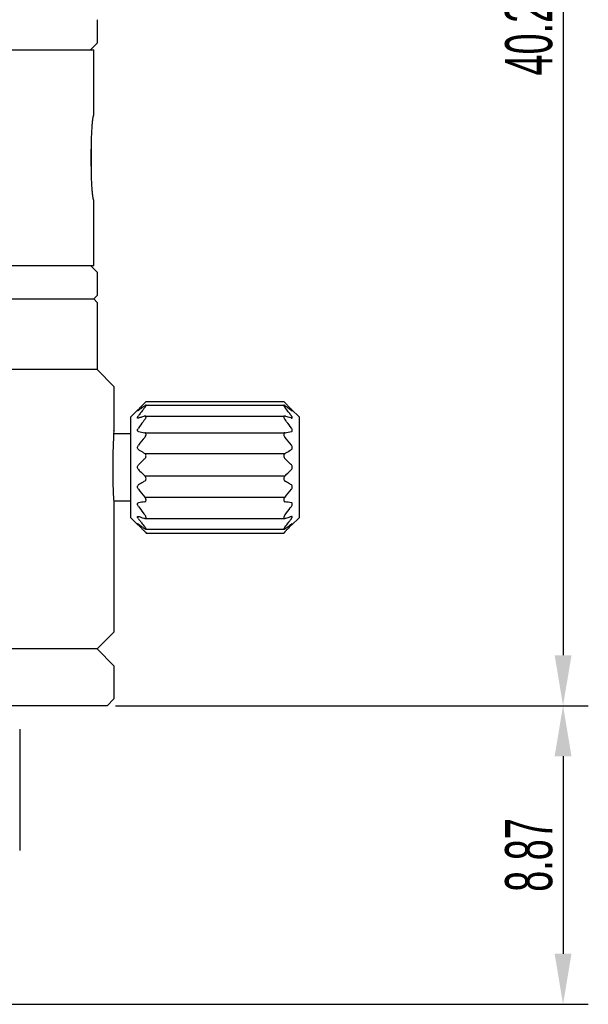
# Model space of a CAD drawing. Header units: millimetres. Extents: x 63 to 300, y 73 to 185.
# Tile 2 of 4: x 130 to 164, y 75 to 133. Entities that reach past the tile are written whole.
import ezdxf

# ---------------------------------------------------------------- set-up
doc = ezdxf.new("R2010")
doc.units = ezdxf.units.MM
doc.header["$LTSCALE"] = 16.335
doc.header["$PDMODE"] = 3
doc.header["$PDSIZE"] = 8
doc.layers.get('0').update_dxf_attribs({"linetype": 'CONTINUOUS'})
doc.layers.get('Defpoints').update_dxf_attribs({"linetype": 'CONTINUOUS'})
doc.layers.add('02___PRT_ALL_AXES', color=7, linetype='CONTINUOUS')
doc.styles.get("Standard").update_dxf_attribs({"font": 'txt', "width": 0.6})
doc.dimstyles.get("Standard").update_dxf_attribs({"dimtxt": 2.8, "dimasz": 3, "dimexe": 1.5, "dimexo": 0.5, "dimtad": 1, "dimdec": 3, "dimdsep": 46, "dimtxsty": 'STANDARD', "dimblk": '_FILLED', "dimblk1": '_FILLED', "dimblk2": '_FILLED', "dimcen": 0.09, "dimadec": 3, "dimazin": 2, "dimtol": 1, "dimtp": 0.001, "dimtm": 0.001, "dimtfac": 1, "dimtdec": 3, "dimtofl": 0, "dimtmove": 0, "dimatfit": 3, "dimldrblk": '_FILLED', "dimfxl": 1, "dimtolj": 1, "dimarcsym": 0})

# ---------------------------------------------------------------- blocks, each defined once
blk = doc.blocks.new('_FILLED')
at = {"color": 0, "linetype": 'ByBlock'}
blk.add_solid([(0, 0), (-1, 0.167), (-1, -0.167)], dxfattribs=at)
blk = doc.blocks.new('*D26')
at = {"color": 0, "lineweight": -2, "transparency": 16777216}
for p, q in [((105.212, 172.924), (163.902, 172.924)), ((162.402, 169.924), (162.402, 95.384)), ((135.812, 92.384), (163.902, 92.384))]:
    blk.add_line(p, q, dxfattribs=at)
at = {"layer": 'Defpoints', "color": 0, "transparency": 16777216}
for p in [(104.712, 172.924), (135.312, 92.384), (162.402, 92.384)]:
    blk.add_point(p, dxfattribs=at)
at = {"color": 0, "lineweight": -2, "transparency": 16777216, "xscale": 3, "yscale": 3, "zscale": 3}
for p, rotation in [((162.402, 172.924), 90), ((162.402, 92.384), 270)]:
    blk.add_blockref('_FILLED', p, dxfattribs=dict(at, rotation=rotation))
at = {"color": 0, "transparency": 16777216, "insert": (160.377, 132.654), "char_height": 2.8, "attachment_point": 5, "rotation": 90}
blk.add_mtext('\\A1;40.27', dxfattribs=at)
blk = doc.blocks.new('*D30')
at = {"color": 0, "lineweight": -2}
for p, q in [((135.812, 92.384), (163.902, 92.384)), ((162.402, 89.384), (162.402, 77.638)), ((126.812, 74.638), (163.902, 74.638))]:
    blk.add_line(p, q, dxfattribs=at)
at = {"layer": 'Defpoints', "color": 0}
for p in [(135.312, 92.384), (126.312, 74.638), (162.402, 74.638)]:
    blk.add_point(p, dxfattribs=at)
at = {"color": 0, "linetype": 'ByBlock', "lineweight": -2, "xscale": 3, "yscale": 3, "zscale": 3}
for p, rotation in [((162.402, 92.384), 90), ((162.402, 74.638), 270)]:
    blk.add_blockref('_FILLED', p, dxfattribs=dict(at, rotation=rotation))
at = {"color": 0, "insert": (160.377, 83.511), "char_height": 2.8, "attachment_point": 5, "rotation": 90}
blk.add_mtext('\\A1;8.87{}{{\\H0.7x;}{}}', dxfattribs=at)

msp = doc.modelspace()

# ---------------------------------------------------------------- linework, layer by layer
at = {"color": 7, "linetype": 'Continuous'}
for p, q in [((134.7116, 116.3577), (134.7116, 112.3577)), ((134.7116, 112.3577), (74.7116, 112.3577)), ((134.7116, 112.3577), (135.7116, 111.3577)), ((135.7116, 111.3577), (135.7116, 108.7577)), ((135.7107, 108.7449), (135.7113, 108.7545)), ((135.7116, 104.3577), (135.7113, 104.3609)), ((135.7116, 104.3577), (135.7116, 96.7577))]:
    msp.add_line(p, q, dxfattribs=at)
for p, q in [((137.5492, 108.6105), (145.8778, 108.6112)), ((137.5453, 107.3801), (145.8778, 107.3801)), ((137.5453, 106.0498), (145.8778, 106.0498)), ((137.5453, 104.7808), (145.8743, 104.7808))]:
    msp.add_line(p, q)
for centre, radius, start, end in [((168.7931, 106.5581), 33.1546, 176.218225, 183.147855), ((169.2701, 106.5815), 33.6322, 183.142961, 183.785804)]:
    msp.add_arc(centre, radius, start, end, dxfattribs=at)
at = {"layer": '02___PRT_ALL_AXES', "color": 7, "linetype": 'Continuous'}
for p, q in [((134.7116, 133.1577), (134.7116, 131.7577)), ((134.3116, 131.3577), (134.7116, 131.7577)), ((74.9116, 131.3577), (134.5114, 131.3577)), ((134.5114, 127.4577), (134.5114, 131.3577)), ((134.3501, 125.4577), (134.3501, 124.4577)), ((134.3608, 124.4577), (134.3608, 125.4577)), ((134.5083, 122.4577), (134.5114, 122.4577)), ((134.5114, 118.5577), (134.5114, 122.4577)), ((74.9116, 118.5577), (134.5114, 118.5577)), ((134.7116, 118.1577), (134.3116, 118.5577)), ((134.7116, 118.1577), (134.7116, 116.7577)), ((74.9116, 116.5577), (134.5116, 116.5577)), ((134.5116, 116.5577), (134.7116, 116.7577)), ((134.5116, 116.5577), (134.7116, 116.3577)), ((137.6101, 110.2439), (145.813, 110.2439)), ((137.6216, 110.4677), (145.8016, 110.4677)), ((136.7116, 109.5577), (137.1522, 109.9983)), ((136.7116, 103.5577), (136.7116, 109.5577)), ((137.1679, 109.4805), (137.1398, 109.4754)), ((137.5769, 109.5997), (137.5453, 109.5946)), ((137.5769, 109.5997), (145.8462, 109.5997)), ((145.8778, 109.5946), (145.8462, 109.5997)), ((146.2552, 109.4805), (146.2833, 109.4754)), ((146.7116, 109.5577), (146.2709, 109.9983)), ((146.7116, 109.5577), (146.7116, 103.5577)), ((135.6989, 108.5577), (136.7116, 108.5577)), ((135.6989, 104.5577), (136.7116, 104.5577)), ((137.1398, 103.64), (137.1679, 103.6349)), ((146.2833, 103.64), (146.2552, 103.6349)), ((136.7116, 103.5577), (137.1522, 103.117)), ((137.5453, 103.5208), (137.5769, 103.5156)), ((137.5769, 103.5156), (145.8462, 103.5156)), ((145.8462, 103.5156), (145.8778, 103.5208)), ((146.7116, 103.5577), (146.2709, 103.117)), ((137.5792, 102.692), (137.6216, 102.6477)), ((137.6101, 102.8714), (145.813, 102.8714)), ((137.6216, 102.6477), (145.8016, 102.6477)), ((145.8439, 102.692), (145.8016, 102.6477)), ((134.7116, 95.7577), (135.7116, 96.7577)), ((134.7116, 95.7577), (74.7116, 95.7577)), ((135.7116, 94.7577), (134.7116, 95.7577)), ((135.7116, 94.7577), (135.7116, 92.7843)), ((135.3116, 92.3843), (135.7116, 92.7843)), ((135.3116, 92.3843), (74.1116, 92.3843)), ((130.1116, 90.9843), (130.1116, 83.7843))]:
    msp.add_line(p, q, dxfattribs=at)
for centre, radius, start, end in [((146.0187, 102.1047), 11.8489, 137.035017, 138.32836), ((143.3342, 101.8883), 10.1378, 126.191825, 127.462415), ((144.8631, 99.8082), 12.7194, 125.41083, 126.21733), ((147.6028, 100.6349), 14.0099, 136.403882, 137.051866), ((150.5212, 99.6101), 16.6873, 141.040788, 142.130987), ((148.4955, 99.7868), 15.2412, 136.153052, 136.408913), ((145.8068, 98.4853), 14.3444, 125.165379, 125.420913), ((149.0617, 99.243), 16.0263, 135.938838, 136.153309), ((129.4568, 118.2147), 11.2552, 315.942457, 316.503615), ((153.9663, 118.2147), 11.2552, 223.496385, 224.057543), ((134.3613, 99.2429), 16.0263, 43.846663, 44.061162), ((137.6164, 98.4853), 14.3443, 54.579088, 54.834621), ((132.9028, 99.6107), 16.6862, 37.868304, 38.959237), ((134.9277, 99.7868), 15.2411, 43.591085, 43.846919), ((138.5594, 99.8074), 12.7204, 53.783372, 54.589151), ((135.821, 100.6356), 14.0089, 42.947393, 43.59613), ((139.8743, 101.6006), 10.4967, 52.716812, 53.790746), ((137.405, 102.1052), 11.8482, 41.671613, 42.964201), ((147.7885, 101.7266), 13.2308, 142.478284, 143.390503), ((141.5095, 95.7515), 14.3991, 106.799128, 107.548592), ((148.7455, 100.9949), 14.4354, 142.318595, 142.488413), ((149.1119, 100.7119), 14.8984, 142.149014, 142.318569), ((142.7329, 91.7193), 18.6128, 106.364159, 106.817025), ((143.4938, 89.1358), 21.306, 106.212187, 106.370232), ((139.9293, 89.1359), 21.3059, 73.62977, 73.787813), ((140.6898, 91.7177), 18.6145, 73.183382, 73.63583), ((141.6862, 95.0118), 15.1729, 72.625286, 73.186526), ((134.495, 100.8543), 14.6659, 37.512923, 37.851571), ((135.6346, 101.7266), 13.2308, 36.609498, 37.521708), ((142.2594, 96.8509), 13.2466, 72.443524, 72.615873), ((140.5701, 102.5195), 9.3442, 52.525359, 52.698365), ((149.341, 100.2111), 14.9456, 142.709997, 144.537173), ((152.0123, 98.1938), 18.293, 142.265034, 142.752303), ((131.4107, 98.1937), 18.2931, 37.247705, 37.734966), ((134.0821, 100.2111), 14.9456, 35.462827, 37.290011), ((141.7546, 135.3969), 27.1145, 260.260966, 261.06906), ((141.2409, 137.9982), 29.7506, 278.966742, 279.703232), ((142.1822, 75.1172), 29.7506, 98.966742, 99.703232), ((149.341, 112.9043), 14.9456, 215.462827, 217.290011), ((141.6685, 77.7184), 27.1145, 80.260966, 81.06906), ((134.0821, 112.9043), 14.9456, 322.709997, 324.537173), ((141.1637, 116.2644), 13.2466, 252.443524, 252.615873), ((141.7369, 118.1035), 15.1729, 252.625286, 253.186517), ((152.0124, 114.9216), 18.2931, 217.247705, 217.734966), ((131.4108, 114.9216), 18.293, 322.265034, 322.752303), ((141.9136, 117.3638), 14.3991, 286.799137, 287.548592), ((147.7885, 111.3888), 13.2308, 216.609498, 217.521708), ((142.853, 110.5959), 9.3442, 232.525359, 232.698365), ((146.0181, 111.0101), 11.8481, 221.671612, 222.964186), ((143.5488, 111.5147), 10.4967, 232.716812, 233.790732), ((148.9281, 112.261), 14.6658, 217.512922, 217.851556), ((150.5203, 113.5046), 16.6861, 217.86829, 218.959237), ((142.7333, 121.3976), 18.6144, 253.183374, 253.635831), ((144.8637, 113.3079), 12.7204, 233.783358, 234.589152), ((143.4938, 123.9794), 21.3059, 253.62977, 253.787813), ((139.9293, 123.9795), 21.306, 286.212187, 286.370232), ((132.9019, 113.5053), 16.6872, 321.040788, 322.131001), ((138.56, 113.3071), 12.7194, 305.41083, 306.217344), ((140.6902, 121.396), 18.6128, 286.364159, 286.817033), ((134.3112, 112.4034), 14.8984, 322.149029, 322.318569), ((137.4044, 111.0106), 11.8489, 317.035032, 318.328361), ((140.0889, 111.227), 10.1378, 306.19184, 307.462416), ((134.6776, 112.1204), 14.4354, 322.318595, 322.488414), ((135.6346, 111.3888), 13.2308, 322.478285, 323.390503), ((147.6021, 112.4797), 14.0089, 222.947378, 223.59613), ((148.4954, 113.3285), 15.2411, 223.591085, 223.846919), ((145.8067, 114.63), 14.3443, 234.579088, 234.834621), ((149.0618, 113.8724), 16.0263, 223.846663, 224.061162), ((129.5295, 94.9704), 11.1545, 43.80808, 44.059484), ((153.8936, 94.9704), 11.1545, 135.940516, 136.19192), ((137.6163, 114.6301), 14.3444, 305.165379, 305.420913), ((134.3614, 113.8724), 16.0263, 315.938838, 316.153309), ((134.9276, 113.3285), 15.2412, 316.153053, 316.408913), ((135.8203, 112.4804), 14.0099, 316.403882, 317.051881)]:
    msp.add_arc(centre, radius, start, end, dxfattribs=at)
for points, knots in [([(134.4911, 127.4577), (134.4894, 127.4577), (134.4853, 127.4533), (134.4815, 127.4442), (134.4765, 127.429), (134.4688, 127.3978), (134.4587, 127.3441), (134.4465, 127.2632), (134.4335, 127.1607), (134.4202, 127.0381), (134.407, 126.8967), (134.399, 126.7962), (134.3951, 126.7432)], [0, 0, 0, 0, 0.007172, 0.0211062, 0.0427587, 0.0722691, 0.1548386, 0.2684144, 0.4116121, 0.5826247, 0.779521, 1, 1, 1, 1]), ([(134.3951, 126.7432), (134.388, 126.648), (134.3609, 126.2201), (134.3501, 125.7911), (134.3501, 125.4577)], [0, 0, 0, 0, 0.2224776, 1, 1, 1, 1]), ([(134.3501, 124.4577), (134.3501, 124.3419), (134.3541, 123.9131), (134.3719, 123.4844), (134.3951, 123.1722)], [0, 0, 0, 0, 0.2699264, 1, 1, 1, 1]), ([(134.3951, 123.1722), (134.399, 123.1191), (134.407, 123.0187), (134.4202, 122.8773), (134.4335, 122.7546), (134.4465, 122.6522), (134.4587, 122.5712), (134.4688, 122.5176), (134.4765, 122.4863), (134.4815, 122.4712), (134.4853, 122.4621), (134.4894, 122.4577), (134.4911, 122.4577)], [0, 0, 0, 0, 0.220479, 0.4173753, 0.5883879, 0.7315856, 0.8451614, 0.9277309, 0.9572413, 0.9788938, 0.992828, 1, 1, 1, 1]), ([(137.6101, 110.2439), (137.6004, 110.2439), (137.5774, 110.2329), (137.5573, 110.2201), (137.5453, 110.2117)], [0, 0, 0, 0, 0.3971924, 1, 1, 1, 1]), ([(137.5453, 110.1025), (137.5587, 110.1191), (137.5775, 110.1437), (137.599, 110.1767), (137.6111, 110.1982), (137.6189, 110.2166), (137.6226, 110.2306), (137.6198, 110.2423), (137.613, 110.2439), (137.6101, 110.2439)], [0, 0, 0, 0, 0.3762118, 0.5453461, 0.6929157, 0.8115202, 0.8951941, 0.9485448, 1, 1, 1, 1]), ([(145.813, 110.2439), (145.8107, 110.2439), (145.806, 110.2433), (145.8004, 110.2356), (145.8026, 110.2213), (145.8099, 110.2023), (145.823, 110.1784), (145.8339, 110.1616), (145.8401, 110.1527)], [0, 0, 0, 0, 0.0642127, 0.1216995, 0.2457452, 0.4406569, 0.6977387, 1, 1, 1, 1]), ([(145.8778, 110.2117), (145.8658, 110.2201), (145.8457, 110.2329), (145.8227, 110.2439), (145.813, 110.2439)], [0, 0, 0, 0, 0.6028076, 1, 1, 1, 1]), ([(145.8401, 110.1527), (145.8429, 110.1486), (145.855, 110.1314), (145.8678, 110.1148), (145.8778, 110.1025)], [0, 0, 0, 0, 0.2405125, 1, 1, 1, 1]), ([(137.1398, 109.4754), (137.1328, 109.4754), (137.1171, 109.4782), (137.1103, 109.4986), (137.1128, 109.5159), (137.1201, 109.5399), (137.1295, 109.5578), (137.1367, 109.5702)], [0, 0, 0, 0, 0.1799473, 0.3583906, 0.4820539, 0.6327345, 1, 1, 1, 1]), ([(137.1148, 109.903), (137.1139, 109.903), (137.1117, 109.9035), (137.1113, 109.9074), (137.1131, 109.9118), (137.1162, 109.9179), (137.1211, 109.9254), (137.1302, 109.938), (137.1381, 109.9477), (137.1437, 109.9545)], [0, 0, 0, 0, 0.0423759, 0.0860948, 0.1597329, 0.2683827, 0.4105016, 0.582718, 1, 1, 1, 1]), ([(137.1679, 109.9352), (137.1573, 109.9271), (137.1427, 109.9162), (137.1247, 109.906), (137.1176, 109.903), (137.1148, 109.903)], [0, 0, 0, 0, 0.6426229, 0.8648966, 1, 1, 1, 1]), ([(137.1367, 109.5702), (137.139, 109.5741), (137.1487, 109.59), (137.1595, 109.6054), (137.1679, 109.6168)], [0, 0, 0, 0, 0.2406991, 1, 1, 1, 1]), ([(137.1437, 109.9545), (137.1456, 109.9568), (137.1535, 109.9662), (137.1617, 109.9755), (137.1679, 109.9826)], [0, 0, 0, 0, 0.2371829, 1, 1, 1, 1]), ([(137.5453, 109.3893), (137.563, 109.4122), (137.5869, 109.4478), (137.6102, 109.4973), (137.6205, 109.5312), (137.6229, 109.5607), (137.6156, 109.5844), (137.5979, 109.598), (137.584, 109.5997), (137.5769, 109.5997)], [0, 0, 0, 0, 0.3397305, 0.4987189, 0.639432, 0.7533459, 0.8408498, 0.9169396, 1, 1, 1, 1]), ([(145.8462, 109.5997), (145.8353, 109.5997), (145.8099, 109.5937), (145.7997, 109.56), (145.8032, 109.5308), (145.8142, 109.4921), (145.8288, 109.4636), (145.8401, 109.4445)], [0, 0, 0, 0, 0.1742821, 0.3630126, 0.493009, 0.6468347, 1, 1, 1, 1]), ([(146.2794, 109.9545), (146.2775, 109.9568), (146.2696, 109.9662), (146.2614, 109.9755), (146.2552, 109.9826)], [0, 0, 0, 0, 0.2371829, 1, 1, 1, 1]), ([(146.2552, 109.9352), (146.2658, 109.9271), (146.2804, 109.9162), (146.2984, 109.906), (146.3055, 109.903), (146.3083, 109.903)], [0, 0, 0, 0, 0.6426229, 0.8648966, 1, 1, 1, 1]), ([(146.2864, 109.5702), (146.2841, 109.5741), (146.2744, 109.59), (146.2636, 109.6054), (146.2552, 109.6168)], [0, 0, 0, 0, 0.2406991, 1, 1, 1, 1]), ([(146.3083, 109.903), (146.3092, 109.903), (146.3114, 109.9035), (146.3118, 109.9074), (146.31, 109.9118), (146.3069, 109.9179), (146.302, 109.9254), (146.2929, 109.938), (146.285, 109.9477), (146.2794, 109.9545)], [0, 0, 0, 0, 0.0423759, 0.0860948, 0.1597329, 0.2683827, 0.4105016, 0.582718, 1, 1, 1, 1]), ([(146.2833, 109.4754), (146.2903, 109.4754), (146.306, 109.4782), (146.3128, 109.4986), (146.3103, 109.5159), (146.303, 109.5399), (146.2936, 109.5578), (146.2864, 109.5702)], [0, 0, 0, 0, 0.1799473, 0.3583906, 0.4820539, 0.6327345, 1, 1, 1, 1]), ([(137.1679, 108.6732), (137.1531, 108.6757), (137.1205, 108.6907), (137.1087, 108.7376), (137.1152, 108.7781), (137.1319, 108.8262), (137.1524, 108.8603), (137.1679, 108.8821)], [0, 0, 0, 0, 0.1811022, 0.3895998, 0.5250171, 0.6766358, 1, 1, 1, 1]), ([(146.2552, 108.6732), (146.27, 108.6757), (146.3026, 108.6907), (146.3144, 108.7376), (146.3079, 108.7781), (146.2912, 108.8262), (146.2707, 108.8603), (146.2552, 108.8821)], [0, 0, 0, 0, 0.1811022, 0.3895998, 0.5250171, 0.6766358, 1, 1, 1, 1]), ([(137.5453, 108.3346), (137.5667, 108.3601), (137.5945, 108.4026), (137.6167, 108.4648), (137.6254, 108.521), (137.6121, 108.5751), (137.5755, 108.6036), (137.5554, 108.6096), (137.5453, 108.6112)], [0, 0, 0, 0, 0.3004505, 0.4517379, 0.5927284, 0.8144055, 0.9074898, 1, 1, 1, 1]), ([(145.8778, 108.6112), (145.8677, 108.6096), (145.8476, 108.6036), (145.811, 108.5751), (145.7977, 108.521), (145.8064, 108.4648), (145.8286, 108.4026), (145.8564, 108.3601), (145.8778, 108.3346)], [0, 0, 0, 0, 0.0925102, 0.1855945, 0.4072716, 0.5482621, 0.6995495, 1, 1, 1, 1]), ([(137.1679, 107.6108), (137.1515, 107.6212), (137.1208, 107.6537), (137.1059, 107.7244), (137.1242, 107.8001), (137.1518, 107.8461), (137.1679, 107.867)], [0, 0, 0, 0, 0.2036117, 0.4452773, 0.7229906, 1, 1, 1, 1]), ([(146.2552, 107.6108), (146.2716, 107.6212), (146.3023, 107.6537), (146.3172, 107.7244), (146.2989, 107.8001), (146.2713, 107.8461), (146.2552, 107.867)], [0, 0, 0, 0, 0.2036117, 0.4452773, 0.7229906, 1, 1, 1, 1]), ([(137.1679, 107.6108), (137.1986, 107.5911), (137.3233, 107.5124), (137.4496, 107.4363), (137.5453, 107.3801)], [0, 0, 0, 0, 0.2469684, 1, 1, 1, 1]), ([(137.5453, 107.0655), (137.5673, 107.0864), (137.6058, 107.1392), (137.6292, 107.2336), (137.6086, 107.3249), (137.5672, 107.3672), (137.5453, 107.3801)], [0, 0, 0, 0, 0.2536419, 0.5317863, 0.7875764, 1, 1, 1, 1]), ([(145.8778, 107.3801), (145.8559, 107.3672), (145.8145, 107.3249), (145.7939, 107.2336), (145.8173, 107.1392), (145.8558, 107.0864), (145.8778, 107.0655)], [0, 0, 0, 0, 0.2124236, 0.4682137, 0.7463581, 1, 1, 1, 1]), ([(145.8778, 107.3801), (145.91, 107.399), (146.0368, 107.4742), (146.1624, 107.5514), (146.2552, 107.6108)], [0, 0, 0, 0, 0.25284, 1, 1, 1, 1]), ([(137.1679, 106.4213), (137.1514, 106.4384), (137.1224, 106.4808), (137.1059, 106.5577), (137.1224, 106.6346), (137.1514, 106.677), (137.1679, 106.694)], [0, 0, 0, 0, 0.2373908, 0.5000788, 0.7626798, 1, 1, 1, 1]), ([(137.5453, 107.0655), (137.5131, 107.0351), (137.3854, 106.9132), (137.26, 106.7889), (137.1679, 106.694)], [0, 0, 0, 0, 0.251166, 1, 1, 1, 1]), ([(146.2552, 106.694), (146.2246, 106.7255), (146.1008, 106.8514), (145.9741, 106.9744), (145.8778, 107.0655)], [0, 0, 0, 0, 0.2487668, 1, 1, 1, 1]), ([(146.2552, 106.4213), (146.2717, 106.4384), (146.3007, 106.4808), (146.3172, 106.5577), (146.3007, 106.6346), (146.2717, 106.677), (146.2552, 106.694)], [0, 0, 0, 0, 0.2373908, 0.5000788, 0.7626798, 1, 1, 1, 1]), ([(137.1679, 106.4213), (137.1985, 106.3898), (137.3223, 106.2639), (137.449, 106.141), (137.5453, 106.0498)], [0, 0, 0, 0, 0.2487668, 1, 1, 1, 1]), ([(137.5453, 105.7353), (137.5672, 105.7482), (137.6086, 105.7905), (137.6292, 105.8817), (137.6058, 105.9761), (137.5673, 106.0289), (137.5453, 106.0498)], [0, 0, 0, 0, 0.212423, 0.468213, 0.7463573, 1, 1, 1, 1]), ([(145.8778, 106.0498), (145.8558, 106.0289), (145.8173, 105.9761), (145.7939, 105.8817), (145.8145, 105.7905), (145.8559, 105.7482), (145.8778, 105.7353)], [0, 0, 0, 0, 0.2536427, 0.531787, 0.787577, 1, 1, 1, 1]), ([(145.8778, 106.0498), (145.91, 106.0803), (146.0377, 106.2022), (146.1631, 106.3265), (146.2552, 106.4213)], [0, 0, 0, 0, 0.251166, 1, 1, 1, 1]), ([(137.1679, 105.2483), (137.1518, 105.2693), (137.1242, 105.3153), (137.1059, 105.391), (137.1208, 105.4616), (137.1516, 105.4941), (137.1679, 105.5046)], [0, 0, 0, 0, 0.2770872, 0.554877, 0.7964496, 1, 1, 1, 1]), ([(137.5453, 105.7353), (137.5131, 105.7164), (137.3863, 105.6412), (137.2607, 105.5639), (137.1679, 105.5046)], [0, 0, 0, 0, 0.25284, 1, 1, 1, 1]), ([(146.2552, 105.5046), (146.2245, 105.5242), (146.0998, 105.6029), (145.9735, 105.679), (145.8778, 105.7353)], [0, 0, 0, 0, 0.2469684, 1, 1, 1, 1]), ([(146.2552, 105.2483), (146.2713, 105.2693), (146.2989, 105.3153), (146.3172, 105.391), (146.3023, 105.4616), (146.2715, 105.4941), (146.2552, 105.5046)], [0, 0, 0, 0, 0.2770872, 0.554877, 0.7964496, 1, 1, 1, 1]), ([(137.5453, 104.5042), (137.5554, 104.5058), (137.5755, 104.5118), (137.6121, 104.5402), (137.6254, 104.5944), (137.6167, 104.6505), (137.5945, 104.7128), (137.5667, 104.7553), (137.5453, 104.7808)], [0, 0, 0, 0, 0.0925101, 0.185594, 0.4072709, 0.5482612, 0.6995486, 1, 1, 1, 1]), ([(145.8778, 104.7808), (145.8564, 104.7553), (145.8286, 104.7128), (145.8064, 104.6505), (145.7977, 104.5944), (145.811, 104.5402), (145.8476, 104.5118), (145.8677, 104.5058), (145.8778, 104.5042)], [0, 0, 0, 0, 0.3004514, 0.4517388, 0.5927291, 0.814406, 0.9074899, 1, 1, 1, 1]), ([(137.1679, 104.2332), (137.1524, 104.2551), (137.1319, 104.2892), (137.1152, 104.3373), (137.1087, 104.3778), (137.1205, 104.4246), (137.1531, 104.4396), (137.1679, 104.4421)], [0, 0, 0, 0, 0.3234457, 0.4751056, 0.6105426, 0.8189472, 1, 1, 1, 1]), ([(146.2552, 104.2332), (146.2707, 104.2551), (146.2912, 104.2892), (146.3079, 104.3373), (146.3144, 104.3778), (146.3026, 104.4246), (146.27, 104.4396), (146.2552, 104.4421)], [0, 0, 0, 0, 0.3234457, 0.4751056, 0.6105426, 0.8189472, 1, 1, 1, 1]), ([(137.1679, 103.4985), (137.1554, 103.5154), (137.1383, 103.5403), (137.121, 103.5747), (137.1118, 103.6), (137.1095, 103.6263), (137.1259, 103.639), (137.135, 103.64), (137.1398, 103.64)], [0, 0, 0, 0, 0.3649652, 0.525785, 0.6622624, 0.8457828, 0.9173934, 1, 1, 1, 1]), ([(137.5769, 103.5156), (137.5878, 103.5156), (137.6132, 103.5217), (137.6234, 103.5554), (137.6199, 103.5846), (137.6089, 103.6232), (137.5943, 103.6518), (137.5831, 103.6708)], [0, 0, 0, 0, 0.1742896, 0.3630186, 0.4930105, 0.6468326, 1, 1, 1, 1]), ([(145.8778, 103.7261), (145.8601, 103.7031), (145.8362, 103.6676), (145.8129, 103.6181), (145.8026, 103.5841), (145.8002, 103.5547), (145.8075, 103.531), (145.8252, 103.5174), (145.8391, 103.5156), (145.8462, 103.5156)], [0, 0, 0, 0, 0.3397313, 0.49872, 0.6394329, 0.7533464, 0.8408501, 0.9169399, 1, 1, 1, 1]), ([(146.2552, 103.4985), (146.2677, 103.5154), (146.2848, 103.5403), (146.3021, 103.5747), (146.3113, 103.6), (146.3137, 103.6263), (146.2972, 103.639), (146.2881, 103.64), (146.2833, 103.64)], [0, 0, 0, 0, 0.3649652, 0.525785, 0.6622624, 0.8457828, 0.9173934, 1, 1, 1, 1]), ([(137.1679, 103.1328), (137.159, 103.1428), (137.1416, 103.1635), (137.1269, 103.1804), (137.1066, 103.2123), (137.1148, 103.2124)], [0, 0, 0, 0, 0.4149109, 0.7480672, 1, 1, 1, 1]), ([(137.1148, 103.2124), (137.1176, 103.2124), (137.1247, 103.2093), (137.1427, 103.1992), (137.1573, 103.1883), (137.1679, 103.1801)], [0, 0, 0, 0, 0.1350967, 0.3573264, 1, 1, 1, 1]), ([(137.5831, 102.9626), (137.5802, 102.9668), (137.5681, 102.9839), (137.5553, 103.0005), (137.5453, 103.0129)], [0, 0, 0, 0, 0.2405075, 1, 1, 1, 1]), ([(145.8778, 103.0129), (145.8644, 102.9963), (145.8456, 102.9716), (145.8241, 102.9387), (145.812, 102.9171), (145.8042, 102.8987), (145.8005, 102.8848), (145.8033, 102.873), (145.8101, 102.8714), (145.813, 102.8714)], [0, 0, 0, 0, 0.376212, 0.5453469, 0.6929163, 0.8115205, 0.8951941, 0.9485448, 1, 1, 1, 1]), ([(146.3083, 103.2124), (146.3055, 103.2124), (146.2984, 103.2093), (146.2804, 103.1992), (146.2658, 103.1883), (146.2552, 103.1801)], [0, 0, 0, 0, 0.1350967, 0.3573264, 1, 1, 1, 1]), ([(146.2552, 103.1328), (146.2641, 103.1428), (146.2815, 103.1635), (146.2962, 103.1804), (146.3165, 103.2123), (146.3083, 103.2124)], [0, 0, 0, 0, 0.4149109, 0.7480672, 1, 1, 1, 1]), ([(137.5453, 102.9036), (137.5573, 102.8952), (137.5774, 102.8824), (137.6004, 102.8714), (137.6101, 102.8714)], [0, 0, 0, 0, 0.6028082, 1, 1, 1, 1]), ([(137.6101, 102.8714), (137.6124, 102.8714), (137.6171, 102.8721), (137.6227, 102.8798), (137.6205, 102.8941), (137.6132, 102.913), (137.6001, 102.9369), (137.5892, 102.9537), (137.5831, 102.9626)], [0, 0, 0, 0, 0.0642187, 0.1217087, 0.2457501, 0.4406551, 0.6977337, 1, 1, 1, 1]), ([(145.813, 102.8714), (145.8227, 102.8714), (145.8457, 102.8824), (145.8658, 102.8952), (145.8778, 102.9036)], [0, 0, 0, 0, 0.3971918, 1, 1, 1, 1])]:
    msp.add_open_spline(points, degree=3, knots=knots, dxfattribs=at)
for points in [[(145.8401, 109.4445), (145.8514, 109.4253), (145.8642, 109.4069), (145.8778, 109.3893)], [(137.5453, 108.3346), (137.4165, 108.1812), (137.2903, 108.0256), (137.1679, 107.867)], [(146.2552, 107.867), (146.1328, 108.0256), (146.0066, 108.1812), (145.8778, 108.3346)], [(137.1679, 105.2483), (137.2903, 105.0897), (137.4165, 104.9342), (137.5453, 104.7808)], [(145.8778, 104.7808), (146.0066, 104.9342), (146.1328, 105.0897), (146.2552, 105.2483)], [(137.5831, 103.6708), (137.5717, 103.69), (137.5589, 103.7084), (137.5453, 103.7261)]]:
    msp.add_open_spline(points, degree=3, dxfattribs=at)

# ---------------------------------------------------------------- dimensions: what is measured, and where the dimension line sits
dim = msp.add_linear_dim(base=(162.4018, 92.3843), p1=(104.7116, 172.9242), p2=(135.3116, 92.3843), angle=90, text='40.27', dimstyle='STANDARD')
dim.commit()
dim.dimension.update_dxf_attribs({"geometry": '*D26', "text_midpoint": (160.3768, 132.6543)})
dim = msp.add_linear_dim(base=(162.4018, 74.6379), p1=(135.3116, 92.3843), p2=(126.3116, 74.6379), angle=90, text='8.87{}{{\\H0.7x;}{}}', dimstyle='STANDARD', override={"dimdec": 2})
dim.commit()
dim.dimension.update_dxf_attribs({"geometry": '*D30', "text_midpoint": (160.3768, 83.5111)})

doc.saveas('drawing.dxf')
